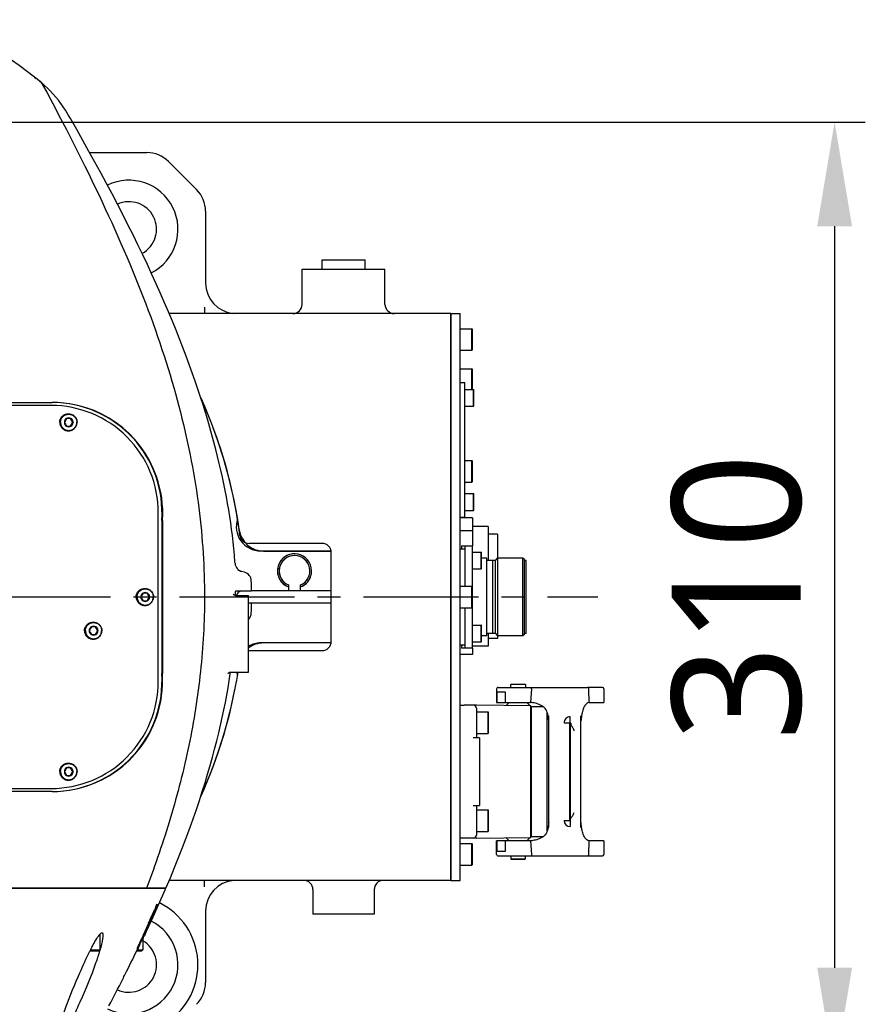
# Model space of a CAD drawing. Header units: millimetres. Extents: x 7426 to 8300, y 124 to 421.
# Tile 46 of 135: x 8015 to 8029, y 170 to 186. Entities that reach past the tile are written whole.
import ezdxf

# ---------------------------------------------------------------- set-up
doc = ezdxf.new("R2010")
doc.units = ezdxf.units.MM
doc.linetypes.add('BANKLINE1', pattern=[5.5, 4, -1.5])
doc.linetypes.add('CENTER', pattern=[0.6, 0.375, -0.075, 0.075, -0.075])
for name, color, linetype in [('00_COMPONENTS', 7, 'BANKLINE1'), ('DIM', 7, 'Continuous'), ('外形图', 7, 'Continuous')]:
    doc.layers.add(name, color=color, linetype=linetype)
doc.styles.add('微软雅黑', font='msyh.ttc')
doc.dimstyles.new('尺寸标注_1_20比例', dxfattribs={"dimtxt": 2.1, "dimasz": 1.7, "dimexe": 0.5, "dimexo": 0.4, "dimgap": 0.5, "dimtad": 1, "dimdec": 1, "dimlfac": 20, "dimdsep": 46, "dimtxsty": '微软雅黑', "dimcen": 0.09, "dimadec": 0, "dimazin": 0, "dimtp": 0.01, "dimtm": 0.01, "dimtfac": 1, "dimtdec": 1, "dimtofl": 0, "dimtmove": 0, "dimatfit": 3, "dimfxl": 1, "dimtolj": 1, "dimarcsym": 0})

# ---------------------------------------------------------------- blocks, each defined once
blk = doc.blocks.new('*D1519')
at = {"layer": 'Defpoints', "color": 0}
for p in [(8008.753, 184.389), (8008.753, 168.889), (8028.51, 168.889)]:
    blk.add_point(p, dxfattribs=at)
at = {"layer": 'DIM', "color": 0, "linetype": 'ByBlock', "lineweight": -2, "ltscale": 20}
for p, q in [((8009.153, 184.389), (8029.01, 184.389)), ((8028.51, 182.689), (8028.51, 170.589)), ((8009.153, 168.889), (8029.01, 168.889))]:
    blk.add_line(p, q, dxfattribs=at)
at = {"layer": 'DIM', "color": 0}
for points in [[(8028.794, 182.689), (8028.227, 182.689), (8028.51, 184.389)], [(8028.227, 170.589), (8028.794, 170.589), (8028.51, 168.889)]]:
    blk.add_solid(points, dxfattribs=at)
at = {"layer": 'DIM', "color": 0, "insert": (8026.92, 176.639), "char_height": 2.1, "attachment_point": 5, "rotation": 90, "style": '微软雅黑'}
blk.add_mtext('\\A1;310', dxfattribs=at)

msp = doc.modelspace()

# ---------------------------------------------------------------- linework, layer by layer
at = {"layer": '00_COMPONENTS', "linetype": 'ByBlock', "ltscale": 20}
for radius, start, end in [(0.2789, 291.01383, 248.98617), (0.25, 293.57818, 246.42182)]:
    msp.add_arc((8019.7034, 177.0641), radius, start, end, dxfattribs=at)
at = {"layer": '外形图', "linetype": 'Continuous'}
for p, q in [((8015.4624, 185.1233), (8015.4912, 185.1006)), ((8015.5559, 185.049), (8015.465, 185.1212)), ((8015.5521, 185.052), (8015.5559, 185.049)), ((8015.5772, 185.0315), (8015.5521, 185.052)), ((8015.7246, 184.895), (8015.5772, 185.0315)), ((8016.3636, 183.8891), (8017.2963, 183.8891)), ((8017.6498, 183.7426), (8018.1069, 183.2855)), ((8018.2534, 182.932), (8018.2534, 181.7641)), ((8020.1534, 182.1391), (8020.8534, 182.1391)), ((8020.1534, 181.9891), (8020.1534, 182.1391)), ((8020.8534, 181.9891), (8020.8534, 182.1391)), ((8019.8284, 181.9891), (8021.1784, 181.9891)), ((8019.8284, 181.4141), (8019.8284, 181.9891)), ((8021.1784, 181.4141), (8021.1784, 181.9891)), ((8022.2534, 181.2641), (8017.6606, 181.2641)), ((8018.2363, 181.3702), (8018.2363, 181.2641)), ((8022.2534, 181.2641), (8022.4034, 181.2641)), ((8022.2534, 181.2641), (8022.2534, 172.0141)), ((8022.2534, 172.0141), (8022.2534, 181.2641)), ((8022.4034, 172.0141), (8022.4034, 181.2641)), ((8022.4034, 181.0141), (8022.5959, 181.0141)), ((8022.6034, 181.0066), (8022.5959, 181.0141)), ((8022.5959, 180.6641), (8022.5959, 181.0141)), ((8022.6034, 180.6716), (8022.6034, 181.0066)), ((8022.4034, 180.6641), (8022.5959, 180.6641)), ((8022.6034, 180.6716), (8022.5959, 180.6641)), ((8022.4034, 180.3641), (8022.5959, 180.3641)), ((8022.6034, 180.3566), (8022.5959, 180.3641)), ((8022.5959, 180.0266), (8022.5959, 180.3641)), ((8022.6034, 180.0266), (8022.6034, 180.3566)), ((8022.4034, 180.1391), (8022.4784, 180.1391)), ((8022.4784, 177.9391), (8022.4784, 180.1391)), ((8022.4784, 180.0266), (8022.6234, 180.0266)), ((8022.6284, 180.0216), (8022.6234, 180.0266)), ((8022.6234, 179.7516), (8022.6234, 180.0266)), ((8022.6284, 179.7566), (8022.6284, 180.0216)), ((8011.0034, 179.8141), (8015.7532, 179.8141)), ((8015.7371, 179.7641), (8010.9987, 179.7641)), ((8016.0114, 179.6266), (8016.0215, 179.6266)), ((8022.4784, 179.7516), (8022.6234, 179.7516)), ((8022.6284, 179.7566), (8022.6234, 179.7516)), ((8016.0577, 179.5512), (8015.9861, 179.5512)), ((8016.0889, 179.4891), (8016.0531, 179.5512)), ((8016.0531, 179.427), (8016.0889, 179.4891)), ((8016.0935, 179.4891), (8016.0889, 179.4891)), ((8015.9861, 179.427), (8016.0577, 179.427)), ((8016.0114, 179.3516), (8016.0215, 179.3516)), ((8022.4784, 178.8641), (8022.5959, 178.8641)), ((8022.6034, 178.8566), (8022.5959, 178.8641)), ((8022.5959, 178.5141), (8022.5959, 178.8641)), ((8022.6034, 178.5216), (8022.6034, 178.8566)), ((8022.4784, 178.5141), (8022.5959, 178.5141)), ((8022.6034, 178.5216), (8022.5959, 178.5141)), ((8022.4784, 178.3266), (8022.6234, 178.3266)), ((8022.6284, 178.3216), (8022.6234, 178.3266)), ((8022.6234, 178.0516), (8022.6234, 178.3266)), ((8022.6284, 178.0566), (8022.6284, 178.3216)), ((8017.4828, 175.2641), (8017.4828, 178.0141)), ((8017.5527, 178.0139), (8017.539, 177.8889)), ((8022.4784, 178.0516), (8022.6234, 178.0516)), ((8022.6284, 178.0566), (8022.6234, 178.0516)), ((8022.4034, 177.9391), (8022.4784, 177.9391)), ((8022.6034, 177.9282), (8022.4034, 177.9282)), ((8022.6034, 177.9282), (8022.6034, 177.4716)), ((8022.6034, 177.718), (8022.4034, 177.718)), ((8022.8609, 177.7891), (8022.6034, 177.7891)), ((8022.8609, 177.7891), (8022.8609, 177.2366)), ((8023.0109, 177.6641), (8022.8609, 177.6641)), ((8023.0109, 177.6641), (8023.0109, 177.2691)), ((8020.1534, 177.5141), (8018.9626, 177.5141)), ((8020.3013, 177.3891), (8019.1534, 177.3891)), ((8019.1981, 177.3891), (8020.3013, 177.3891)), ((8022.4034, 177.4266), (8022.4784, 177.4266)), ((8022.4259, 177.4716), (8022.6034, 177.4716)), ((8022.4259, 177.4716), (8022.4259, 177.4266)), ((8022.4784, 177.4716), (8022.4784, 176.8141)), ((8022.6034, 176.8066), (8022.6034, 177.4716)), ((8022.6034, 177.3716), (8022.7484, 177.3716)), ((8022.7534, 177.3666), (8022.7484, 177.3716)), ((8022.7484, 177.0966), (8022.7484, 177.3716)), ((8018.734, 177.1887), (8018.7324, 177.2115)), ((8020.3034, 175.9141), (8020.3034, 177.3641)), ((8022.7534, 177.1016), (8022.7534, 177.3666)), ((8022.8384, 177.2741), (8022.7534, 177.2741)), ((8022.8384, 176.0041), (8022.8384, 177.2741)), ((8022.9784, 177.2366), (8022.8384, 177.2366)), ((8022.9349, 176.0447), (8022.9349, 177.2335)), ((8022.9784, 177.2366), (8023.0159, 177.2741)), ((8022.9784, 176.0416), (8022.9784, 177.2366)), ((8023.4284, 177.2741), (8023.0159, 177.2741)), ((8023.0159, 177.2741), (8023.0159, 176.0041)), ((8023.4534, 177.2491), (8023.4284, 177.2741)), ((8023.4284, 176.0041), (8023.4284, 177.2741)), ((8023.4534, 176.0291), (8023.4534, 177.2491)), ((8023.4784, 177.2366), (8023.4534, 177.2366)), ((8023.4784, 176.0416), (8023.4784, 177.2366)), ((8018.8879, 177.0427), (8018.8395, 177.0556)), ((8022.6034, 177.0966), (8022.7484, 177.0966)), ((8022.7534, 177.1016), (8022.7484, 177.0966)), ((8017.2584, 176.7766), (8017.2685, 176.7766)), ((8018.7538, 176.7391), (8018.783, 176.7391)), ((8018.783, 176.7391), (8019.0027, 176.7391)), ((8020.3034, 176.7391), (8019.0027, 176.7391)), ((8019.6034, 176.835), (8019.6034, 176.7391)), ((8019.8034, 176.7391), (8019.8034, 176.835)), ((8022.4034, 176.8141), (8022.5959, 176.8141)), ((8022.6034, 176.8066), (8022.5959, 176.8141)), ((8022.5959, 176.4641), (8022.5959, 176.8141)), ((8022.6034, 176.4716), (8022.6034, 176.8066)), ((8017.3046, 176.7012), (8017.233, 176.7012)), ((8017.233, 176.577), (8017.3046, 176.577)), ((8017.3359, 176.6391), (8017.3001, 176.7012)), ((8017.3001, 176.577), (8017.3359, 176.6391)), ((8017.3404, 176.6391), (8017.3359, 176.6391)), ((8018.7027, 176.6853), (8018.7017, 176.6872)), ((8018.7418, 176.6641), (8018.9534, 176.6641)), ((8018.9534, 175.4141), (8018.9534, 176.6641)), ((8017.2584, 176.5016), (8017.2685, 176.5016)), ((8019.0027, 176.5391), (8018.9574, 176.5391)), ((8020.3034, 176.5391), (8019.0027, 176.5391)), ((8022.4034, 176.4641), (8022.5959, 176.4641)), ((8022.4784, 176.4641), (8022.4784, 175.8066)), ((8022.6034, 176.4716), (8022.5959, 176.4641)), ((8022.6034, 175.8066), (8022.6034, 176.4716)), ((8016.4625, 176.1512), (8016.3909, 176.1512)), ((8016.4163, 176.2266), (8016.4264, 176.2266)), ((8016.4938, 176.0891), (8016.458, 176.1512)), ((8016.458, 176.027), (8016.4938, 176.0891)), ((8016.4983, 176.0891), (8016.4938, 176.0891)), ((8022.6034, 176.1816), (8022.7484, 176.1816)), ((8022.7534, 176.1766), (8022.7484, 176.1816)), ((8022.7484, 175.9066), (8022.7484, 176.1816)), ((8022.7534, 175.9116), (8022.7534, 176.1766)), ((8016.3909, 176.027), (8016.4625, 176.027)), ((8016.4163, 175.9516), (8016.4264, 175.9516)), ((8022.8384, 176.0041), (8022.7534, 176.0041)), ((8022.9784, 176.0416), (8022.8384, 176.0416)), ((8022.8609, 176.0416), (8022.8609, 175.8391)), ((8023.0109, 175.9641), (8022.8609, 175.9641)), ((8022.9784, 176.0416), (8023.0159, 176.0041)), ((8023.0109, 176.0091), (8023.0109, 175.9641)), ((8023.4284, 176.0041), (8023.0159, 176.0041)), ((8023.4534, 176.0291), (8023.4284, 176.0041)), ((8023.4784, 176.0416), (8023.4534, 176.0416)), ((8020.3013, 175.8891), (8019.1534, 175.8891)), ((8020.3013, 175.8891), (8019.1981, 175.8891)), ((8022.4784, 175.8516), (8022.4034, 175.8516)), ((8022.4259, 175.8516), (8022.4259, 175.8066)), ((8022.6034, 175.8066), (8022.4259, 175.8066)), ((8022.6034, 175.9066), (8022.7484, 175.9066)), ((8022.8609, 175.8391), (8022.6034, 175.8391)), ((8022.6034, 175.8066), (8022.6034, 175.7)), ((8022.7534, 175.9116), (8022.7484, 175.9066)), ((8018.9626, 175.7641), (8020.1534, 175.7641)), ((8022.6034, 175.7), (8022.4034, 175.7)), ((8017.5527, 175.2643), (8017.5434, 175.3892)), ((8018.6559, 175.384), (8018.6602, 175.4141)), ((8018.6615, 175.4141), (8018.9534, 175.4141)), ((8022.9984, 175.1391), (8022.9984, 174.9169)), ((8023.0238, 175.1641), (8024.4759, 175.1641)), ((8023.2284, 175.2091), (8023.2384, 175.2191)), ((8023.4684, 175.2091), (8023.2284, 175.2091)), ((8023.2284, 175.1641), (8023.2284, 175.2091)), ((8023.2384, 175.2191), (8023.4584, 175.2191)), ((8023.4584, 175.2191), (8023.4684, 175.2091)), ((8023.4684, 175.2091), (8023.4684, 175.1641)), ((8023.5652, 175.1391), (8023.5512, 174.9169)), ((8024.7234, 175.1641), (8024.4788, 175.1641)), ((8024.5027, 175.1391), (8024.4998, 175.139)), ((8024.5092, 174.9169), (8024.5027, 175.1391)), ((8024.7484, 175.1391), (8024.7484, 174.9169)), ((8023.1456, 175.0869), (8023.0044, 175.0869)), ((8023.0044, 175.0869), (8023.0044, 174.9169)), ((8023.1456, 174.9169), (8023.1456, 175.0869)), ((8022.4034, 174.8736), (8022.4684, 174.8736)), ((8022.6683, 174.8741), (8022.4684, 174.8741)), ((8023.5559, 174.8641), (8022.6683, 174.8741)), ((8022.6684, 174.8741), (8022.6686, 174.8741)), ((8022.6684, 174.8241), (8022.6684, 174.3391)), ((8022.9984, 174.9169), (8023.5512, 174.9169)), ((8023.2039, 174.9169), (8023.1555, 174.8686)), ((8023.5456, 174.8642), (8023.4929, 174.9169)), ((8023.5559, 172.7141), (8023.5559, 174.8641)), ((8023.5559, 174.8003), (8023.5684, 174.8003)), ((8023.5684, 174.8528), (8023.7541, 174.8528)), ((8023.5684, 172.7253), (8023.5684, 174.8528)), ((8024.5092, 174.9169), (8024.7484, 174.9169)), ((8022.6684, 174.7641), (8022.8609, 174.7641)), ((8022.8684, 174.7566), (8022.8609, 174.7641)), ((8022.8609, 174.4141), (8022.8609, 174.7641)), ((8022.8684, 174.4216), (8022.8684, 174.7566)), ((8023.823, 172.82), (8023.823, 174.7582)), ((8023.848, 172.8779), (8023.848, 174.7003)), ((8024.373, 172.878), (8024.373, 174.7002)), ((8024.1888, 174.5813), (8024.208, 174.5825)), ((8024.1888, 174.5819), (8024.1888, 172.9963)), ((8024.208, 174.5798), (8024.1888, 174.5813)), ((8024.1888, 174.5786), (8024.208, 174.5798)), ((8024.208, 174.5771), (8024.1888, 174.5786)), ((8024.1888, 174.5759), (8024.208, 174.5771)), ((8024.208, 174.5744), (8024.1888, 174.5759)), ((8024.1888, 174.5732), (8024.208, 174.5744)), ((8024.208, 174.5717), (8024.1888, 174.5732)), ((8024.1888, 174.5705), (8024.208, 174.5717)), ((8024.208, 174.5691), (8024.1888, 174.5705)), ((8024.1888, 174.5678), (8024.208, 174.5691)), ((8024.208, 174.5664), (8024.1888, 174.5678)), ((8024.1888, 174.5651), (8024.208, 174.5664)), ((8024.208, 174.5637), (8024.1888, 174.5651)), ((8024.1888, 174.5624), (8024.208, 174.5637)), ((8024.208, 174.561), (8024.1888, 174.5624)), ((8024.208, 174.5583), (8024.1888, 174.5597)), ((8024.1888, 174.5571), (8024.208, 174.5583)), ((8024.208, 174.5556), (8024.1888, 174.5571)), ((8024.1975, 174.5603), (8024.208, 174.561)), ((8024.1979, 174.5852), (8024.198, 174.5848)), ((8024.198, 174.5842), (8024.198, 174.5848)), ((8024.198, 174.584), (8024.198, 174.5829)), ((8024.208, 174.5825), (8024.198, 174.5833)), ((8024.198, 174.5549), (8024.208, 174.5556)), ((8024.198, 174.5549), (8024.198, 174.5532)), ((8024.198, 174.5525), (8024.198, 173.0257)), ((8024.208, 174.5806), (8024.208, 174.5792)), ((8024.208, 174.5779), (8024.208, 174.5765)), ((8024.208, 174.5752), (8024.208, 174.5738)), ((8024.208, 174.5725), (8024.208, 174.5711)), ((8024.208, 174.5698), (8024.208, 174.5684)), ((8024.208, 174.5671), (8024.208, 174.5657)), ((8024.208, 174.5644), (8024.208, 174.5631)), ((8024.208, 174.5617), (8024.208, 174.5604)), ((8024.208, 174.559), (8024.208, 174.5577)), ((8024.208, 174.5563), (8024.208, 174.5553)), ((8022.7184, 174.3391), (8022.6184, 174.3391)), ((8022.6684, 174.4141), (8022.8609, 174.4141)), ((8022.7184, 174.3391), (8022.7184, 173.2391)), ((8022.8684, 174.4216), (8022.8609, 174.4141)), ((8016.0577, 173.8512), (8015.9861, 173.8512)), ((8016.0114, 173.9266), (8016.0215, 173.9266)), ((8016.0889, 173.7891), (8016.0531, 173.8512)), ((8015.9861, 173.727), (8016.0577, 173.727)), ((8016.0531, 173.727), (8016.0889, 173.7891)), ((8016.0935, 173.7891), (8016.0889, 173.7891)), ((8016.0114, 173.6516), (8016.0215, 173.6516)), ((8010.9987, 173.5141), (8015.7371, 173.5141)), ((8015.7532, 173.4641), (8011.0034, 173.4641)), ((8022.6184, 173.2391), (8022.7184, 173.2391)), ((8022.6684, 173.2391), (8022.6684, 172.7541)), ((8022.6684, 173.1641), (8022.8609, 173.1641)), ((8022.8684, 173.1566), (8022.8609, 173.1641)), ((8022.8609, 172.8141), (8022.8609, 173.1641)), ((8022.8684, 172.8216), (8022.8684, 173.1566)), ((8024.098, 172.9934), (8024.1974, 172.9934)), ((8024.1888, 173.0211), (8024.208, 173.0226)), ((8024.208, 173.0199), (8024.1888, 173.0211)), ((8024.1888, 173.0184), (8024.208, 173.0199)), ((8024.1888, 173.0158), (8024.208, 173.0172)), ((8024.208, 173.0145), (8024.1888, 173.0158)), ((8024.1888, 173.0131), (8024.208, 173.0145)), ((8024.208, 173.0118), (8024.1888, 173.0131)), ((8024.1888, 173.0104), (8024.208, 173.0118)), ((8024.208, 173.0091), (8024.1888, 173.0104)), ((8024.1888, 173.0077), (8024.208, 173.0091)), ((8024.208, 173.0064), (8024.1888, 173.0077)), ((8024.1888, 173.005), (8024.208, 173.0064)), ((8024.208, 173.0038), (8024.1888, 173.005)), ((8024.1888, 173.0023), (8024.208, 173.0038)), ((8024.208, 173.0011), (8024.1888, 173.0023)), ((8024.1888, 172.9996), (8024.208, 173.0011)), ((8024.208, 172.9984), (8024.1888, 172.9996)), ((8024.1888, 172.9969), (8024.208, 172.9984)), ((8024.208, 172.9957), (8024.1888, 172.9969)), ((8024.208, 173.0172), (8024.1975, 173.0179)), ((8024.198, 173.025), (8024.198, 173.0232)), ((8024.208, 173.0226), (8024.198, 173.0232)), ((8024.198, 172.9949), (8024.208, 172.9957)), ((8024.198, 172.9934), (8024.198, 172.9953)), ((8024.198, 172.9929), (8024.198, 172.8931)), ((8024.208, 173.0229), (8024.208, 173.0219)), ((8024.208, 173.0205), (8024.208, 173.0192)), ((8024.208, 173.0178), (8024.208, 173.0165)), ((8024.208, 173.0151), (8024.208, 173.0138)), ((8024.208, 173.0124), (8024.208, 173.0111)), ((8024.208, 173.0098), (8024.208, 173.0084)), ((8024.208, 173.0071), (8024.208, 173.0057)), ((8024.208, 173.0044), (8024.208, 173.003)), ((8024.208, 173.0017), (8024.208, 173.0003)), ((8024.208, 172.999), (8024.208, 172.9976)), ((8024.208, 172.9963), (8024.208, 172.9953)), ((8022.6683, 172.7041), (8023.5559, 172.7141)), ((8022.6684, 172.8141), (8022.8609, 172.8141)), ((8022.8684, 172.8216), (8022.8609, 172.8141)), ((8023.5456, 172.714), (8023.4929, 172.6613)), ((8023.5684, 172.7778), (8023.5559, 172.7778)), ((8023.7541, 172.7253), (8023.5684, 172.7253)), ((8022.4684, 172.7046), (8022.4034, 172.7046)), ((8022.4034, 172.6141), (8022.5959, 172.6141)), ((8022.6683, 172.7041), (8022.4684, 172.7041)), ((8022.6034, 172.6066), (8022.5959, 172.6141)), ((8022.5959, 172.2641), (8022.5959, 172.6141)), ((8022.6034, 172.2716), (8022.6034, 172.6066)), ((8022.6686, 172.7041), (8022.6684, 172.7041)), ((8023.5512, 172.6613), (8022.9984, 172.6613)), ((8022.9984, 172.4391), (8022.9984, 172.6613)), ((8023.0044, 172.6613), (8023.0044, 172.4913)), ((8023.1456, 172.4913), (8023.1456, 172.6613)), ((8023.2039, 172.6613), (8023.1555, 172.7096)), ((8023.5512, 172.6613), (8023.5652, 172.4391)), ((8024.5027, 172.4391), (8024.5092, 172.6613)), ((8024.7484, 172.6613), (8024.5092, 172.6613)), ((8024.7484, 172.6613), (8024.7484, 172.4391)), ((8023.0044, 172.4913), (8023.1456, 172.4913)), ((8023.0272, 172.4141), (8024.4759, 172.4141)), ((8023.2284, 172.4141), (8023.2284, 172.3691)), ((8023.4684, 172.3691), (8023.4684, 172.4141)), ((8024.4788, 172.4141), (8024.7234, 172.4141)), ((8024.5027, 172.4391), (8024.4998, 172.4392)), ((8022.4034, 172.2641), (8022.5959, 172.2641)), ((8022.6034, 172.2716), (8022.5959, 172.2641)), ((8023.2284, 172.3691), (8023.4684, 172.3691)), ((8023.2284, 172.3691), (8023.2384, 172.3591)), ((8023.2384, 172.3591), (8023.4584, 172.3591)), ((8023.4584, 172.3591), (8023.4684, 172.3691)), ((8022.2534, 172.0141), (8017.6605, 172.0141)), ((8018.2363, 171.908), (8018.2363, 172.0141)), ((8022.2534, 172.0141), (8022.4034, 172.0141)), ((8016.7537, 171.8891), (8009.1353, 171.8891)), ((8009.1353, 171.8891), (8017.6077, 171.8891)), ((8017.6075, 171.8891), (8016.7537, 171.8891)), ((8020.0034, 171.8641), (8020.0034, 171.4641)), ((8021.0034, 171.8641), (8021.0034, 171.4641)), ((8018.2534, 171.5141), (8018.2534, 170.3462)), ((8021.0034, 171.4641), (8020.0034, 171.4641)), ((8017.279, 171.1622), (8017.377, 171.3715)), ((8016.5284, 171.1337), (8016.5284, 170.8791)), ((8017.2284, 171.0645), (8017.2284, 170.8791)), ((8016.3695, 170.8641), (8016.5134, 170.8641)), ((8016.3771, 170.8791), (8016.5284, 170.8791)), ((8016.5284, 170.8791), (8016.5134, 170.8641)), ((8017.1305, 170.8641), (8017.2134, 170.8641)), ((8017.1378, 170.8791), (8017.2284, 170.8791)), ((8017.2284, 170.8791), (8017.2134, 170.8641))]:
    msp.add_line(p, q, dxfattribs=at)
at = {"layer": '外形图', "linetype": 'CENTER', "ltscale": 5}
msp.add_line((7969.8307, 176.6391), (8024.6478, 176.6391), dxfattribs=at)
at = {"layer": '外形图', "linetype": 'Continuous'}
for points in [[(8015.465, 185.1212), (8015.2144, 185.3106), (8014.9649, 185.4855), (8014.7182, 185.6464), (8014.4744, 185.7944), (8014.232, 185.9316), (8013.991, 186.0589)], [(8016.0139, 184.508), (8015.9684, 184.5835), (8015.8544, 184.7457), (8015.7246, 184.895)], [(8018.7324, 177.2115), (8018.7239, 177.3194), (8018.7139, 177.4275), (8018.7027, 177.5348), (8018.6904, 177.6403), (8018.677, 177.7451), (8018.6624, 177.8498), (8018.6467, 177.9546), (8018.6298, 178.0594), (8018.6117, 178.165), (8018.5924, 178.2713), (8018.5719, 178.3783), (8018.55, 178.4866), (8018.5268, 178.596), (8018.5023, 178.7066), (8018.4763, 178.8187), (8018.4489, 178.9323), (8018.42, 179.0474), (8018.3895, 179.1642), (8018.3574, 179.2826), (8018.3237, 179.4027), (8018.2882, 179.5246), (8018.251, 179.6484), (8018.2121, 179.7739), (8018.1713, 179.9014), (8018.1285, 180.0309), (8018.0839, 180.1623), (8018.0372, 180.2958), (8017.9884, 180.4314), (8017.9376, 180.569), (8017.8845, 180.7089), (8017.8292, 180.851), (8017.7717, 180.9953), (8017.7118, 181.1416), (8017.6497, 181.2901), (8017.5853, 181.4406), (8017.5186, 181.5931), (8017.4496, 181.7475), (8017.3784, 181.9038), (8017.3048, 182.062), (8017.229, 182.2219), (8017.1509, 182.3836), (8017.0706, 182.547), (8016.9881, 182.712), (8016.9034, 182.8787), (8016.8167, 183.0469), (8016.7278, 183.2166), (8016.6368, 183.3879), (8016.5439, 183.5605), (8016.4489, 183.7346), (8016.3521, 183.9101), (8016.2533, 184.0869), (8016.1527, 184.2651), (8016.0503, 184.4446), (8016.0138, 184.5082)], [(8018.7418, 176.6641), (8018.7356, 176.6645), (8018.7266, 176.6666), (8018.7188, 176.67), (8018.7127, 176.6741), (8018.7079, 176.6785), (8018.7046, 176.6824), (8018.7027, 176.6853)], [(8017.6075, 171.8891), (8017.6787, 172.0569), (8017.7479, 172.2244), (8017.8142, 172.3892), (8017.8776, 172.5512), (8017.938, 172.7104), (8017.9957, 172.8667), (8018.0506, 173.0204), (8018.1029, 173.1714), (8018.1526, 173.3197), (8018.1998, 173.4656), (8018.2446, 173.6089), (8018.2871, 173.7497), (8018.3273, 173.8882), (8018.3653, 174.0244), (8018.4012, 174.1583), (8018.435, 174.2901), (8018.4669, 174.42), (8018.4968, 174.5476), (8018.5249, 174.6732), (8018.5511, 174.7968), (8018.5755, 174.9183), (8018.5981, 175.0378), (8018.619, 175.155), (8018.6383, 175.2703), (8018.6559, 175.384)], [(8018.6234, 175.3952), (8018.6231, 175.3943), (8018.6226, 175.3931), (8018.6224, 175.3927), (8018.6225, 175.3929), (8018.6231, 175.3939), (8018.6244, 175.3959), (8018.6268, 175.3989), (8018.6305, 175.4025), (8018.6355, 175.4064), (8018.6423, 175.4101), (8018.6507, 175.4129), (8018.6599, 175.4141), (8018.6615, 175.4141)], [(8017.377, 171.3715), (8017.5312, 171.7136), (8017.596, 171.8624)]]:
    msp.add_lwpolyline(points, dxfattribs=at)
for centre, radius, start, end in [((8010.4421, 178.7168), 8.1392, 51.15595, 51.65875), ((8017.2963, 183.3891), 0.5, 45, 90), ((8017.0034, 182.6391), 0.8, 297.09161, 116.00913), ((8017.7534, 182.932), 0.5, 0, 45), ((8017.0034, 182.6391), 0.45, 298.54925, 114.60805), ((8018.7534, 181.7641), 0.5, 180, 265.0013), ((8019.6784, 181.4141), 0.15, 270, 0), ((8021.3284, 181.4141), 0.15, 180, 270), ((8018.7534, 181.7641), 0.5, 250.99355, 265.00132), ((8015.7527, 178.0143), 1.7998, 19.1584, 89.98384), ((8015.7452, 178.0158), 1.7983, 355.96036, 89.74389), ((8011.0034, 176.6391), 7.875, 7.98841, 24.41536), ((8011.0034, 176.6391), 7.875, 7.3382, 24.3103), ((8016.0221, 179.4891), 0.0718, 120.09544, 180.0255), ((8017.6513, 178.5508), 1.9427, 149.00299, 151.11796), ((8016.0221, 179.4891), 0.0718, 179.97449, 239.90903), ((8017.6513, 180.4274), 1.9427, 208.88204, 210.99701), ((8016.0219, 179.4894), 0.0714, 59.93006, 120.06994), ((8016.0217, 179.4891), 0.0718, 359.9745, 59.90456), ((8017.7587, 180.4896), 1.9427, 208.88204, 210.99701), ((8016.0217, 179.4891), 0.0718, 300.09544, 0.0255), ((8017.7587, 178.4886), 1.9427, 149.00299, 151.11796), ((8016.0219, 179.4888), 0.0714, 239.93454, 300.06994), ((8019.1534, 177.7891), 0.4, 161.46545, 270), ((8019.1981, 177.7891), 0.4, 187.98841, 270), ((8018.9626, 177.6641), 0.15, 187.3382, 270), ((8020.1534, 177.3641), 0.15, 0, 90), ((8019.7034, 177.0641), 0.2789, 21.01383, 248.98617), ((8019.7034, 177.0641), 0.25, 23.57818, 246.42182), ((8018.8837, 177.1991), 0.15, 183.99111, 254.99133), ((8018.8491, 176.8978), 0.15, 1.88845, 75), ((8011.0034, 176.6391), 8, 0.71622, 1.88845), ((8019.7034, 177.0641), 0.2789, 291.01383, 338.98617), ((8019.7034, 177.0641), 0.25, 293.57818, 336.42182), ((8018.8534, 176.6391), 0.1, 105.16921, 164.95661), ((8018.8983, 175.7008), 1.9427, 149.00299, 151.11796), ((8017.269, 176.6391), 0.0718, 120.09544, 180.0255), ((8017.269, 176.6391), 0.0718, 179.97449, 239.90903), ((8018.8983, 177.5774), 1.9427, 208.88204, 210.99701), ((8017.2688, 176.6394), 0.0714, 59.93006, 120.06994), ((8017.2688, 176.6388), 0.0714, 239.93454, 300.06994), ((8017.2686, 176.6391), 0.0718, 359.9745, 59.90456), ((8019.0057, 177.6396), 1.9427, 208.88204, 210.99701), ((8019.0057, 175.6386), 1.9427, 149.00299, 151.11796), ((8017.2686, 176.6391), 0.0718, 300.09544, 0.0255), ((8021.4728, 176.6574), 2.7356, 178.97956, 179.49323), ((8020.0174, 176.6829), 1.28, 178.50427, 178.96399), ((8011.0034, 176.6391), 8, 358.11155, 359.28378), ((8018.8491, 176.3804), 0.15, 317.41365, 358.11155), ((8016.4269, 176.0891), 0.0718, 120.09544, 180.0255), ((8018.0562, 175.1508), 1.9427, 149.00299, 151.11796), ((8016.4269, 176.0891), 0.0718, 179.97449, 239.90903), ((8018.0562, 177.0274), 1.9427, 208.88204, 210.99701), ((8016.4267, 176.0894), 0.0714, 59.93006, 120.06994), ((8016.4265, 176.0891), 0.0718, 359.9745, 59.90456), ((8018.1636, 177.0896), 1.9427, 208.88204, 210.99701), ((8016.4265, 176.0891), 0.0718, 300.09544, 0.0255), ((8018.1636, 175.0886), 1.9427, 149.00299, 151.11796), ((8016.4267, 176.0888), 0.0714, 239.93454, 300.06994), ((8019.1534, 175.4891), 0.4, 90, 120.02806), ((8019.1981, 175.4891), 0.4, 90, 127.72104), ((8020.1534, 175.9141), 0.15, 270, 0), ((8015.7452, 175.2624), 1.7983, 270.25591, 4.03477), ((8011.0034, 176.6391), 7.875, 335.57594, 351.0486), ((8011.0034, 176.6391), 7.875, 335.6824, 351.05096), ((8019.1534, 175.4891), 0.4, 190.81142, 198.53455), ((8023.0234, 175.1391), 0.025, 89.98437, 180), ((8024.4766, 175.1391), 0.0262, 0.03103, 14.36622), ((8024.7234, 175.1391), 0.025, 0, 90), ((8022.6184, 174.8241), 0.05, 359.99881, 90), ((8015.7527, 175.2639), 1.7998, 270.01602, 340.84122), ((8016.0221, 173.7891), 0.0718, 120.09544, 180.0255), ((8017.6513, 172.8508), 1.9427, 149.00299, 151.11796), ((8016.0219, 173.7894), 0.0714, 59.93006, 120.06994), ((8016.0217, 173.7891), 0.0718, 359.9745, 59.90456), ((8017.7587, 174.7896), 1.9427, 208.88204, 210.99701), ((8016.0221, 173.7891), 0.0718, 179.97449, 239.90903), ((8017.6513, 174.7274), 1.9427, 208.88204, 210.99701), ((8016.0219, 173.7888), 0.0714, 239.93454, 300.06994), ((8016.0217, 173.7891), 0.0718, 300.09544, 0.0255), ((8017.7587, 172.7886), 1.9427, 149.00299, 151.11796), ((8024.1981, 172.9933), 0.1001, 179.93073, 269.9293), ((8022.6184, 172.7541), 0.05, 270, 0.00119), ((8023.0234, 172.4391), 0.025, 180, 270.01563), ((8024.4788, 172.4369), 0.0228, 270.0266, 277.89798), ((8024.7234, 172.4391), 0.025, 270, 0), ((8018.7534, 171.5141), 0.5, 94.99891, 180), ((8018.7534, 171.5141), 0.5, 104.99831, 109.02918), ((8018.7534, 171.5141), 0.5, 94.99889, 99.99998), ((8019.8534, 171.8641), 0.15, 0, 90), ((8021.1534, 171.8641), 0.15, 90, 180), ((8012.633, 174.0022), 5.4047, 336.40737, 336.67612), ((8012.5986, 174.017), 5.4421, 336.67617, 336.98245), ((8017.0034, 170.6391), 1.125, 243.29269, 63.76424), ((8020.7643, 170.0152), 3.672, 155.06518, 155.40401), ((8017.0034, 170.6391), 0.8, 243.99512, 62.91206), ((8104.2131, 132.7956), 95.0454, 156.089903, 156.250697), ((8017.0034, 170.6391), 0.45, 245.24086, 59.97789), ((8011.4946, 173.8402), 6.3743, 334.09674, 334.51687), ((8020.726, 168.6787), 4.874, 153.33121, 153.45189), ((8013.6765, 171.6918), 2.9671, 343.85475, 344.09472), ((7975.4405, 191.1917), 46.3818, 333.4817, 334.00662), ((7987.6012, 185.1454), 32.8009, 333.29519, 333.44783), ((8017.7534, 170.3462), 0.5, 315, 0)]:
    msp.add_arc(centre, radius, start, end, dxfattribs=at)
for points in [[(8015.547, 185.0561), (8015.5537, 185.0506), (8015.5663, 185.039), (8015.5828, 185.0192), (8015.5918, 185.0049), (8015.5959, 184.9974)], [(8015.5959, 184.9974), (8015.9521, 184.3377), (8016.6015, 183.0667), (8017.357, 181.2969), (8017.8818, 179.6366), (8018.1773, 178.0763), (8018.2356, 177.1067), (8018.2356, 176.6391)], [(8017.5509, 177.895), (8017.5675, 178.1333), (8017.5313, 178.3793), (8017.4528, 178.605)], [(8017.5431, 176.6391), (8017.5431, 177.0557), (8017.5432, 177.4723), (8017.5434, 177.8889)], [(8017.5533, 177.8892), (8017.5533, 177.4725), (8017.5526, 177.0558), (8017.5526, 176.6391)], [(8018.2356, 176.6391), (8018.2356, 176.4359), (8018.2246, 176.0299), (8018.1756, 175.421), (8018.0952, 174.8158), (8017.9852, 174.216), (8017.8478, 173.6238), (8017.6853, 173.0387), (8017.5, 172.4606), (8017.3626, 172.079), (8017.2908, 171.8891)], [(8017.5434, 175.3891), (8017.5432, 175.8058), (8017.5431, 176.2224), (8017.5431, 176.6391)], [(8017.5526, 176.6391), (8017.5526, 176.2224), (8017.5533, 175.8057), (8017.5533, 175.3889)], [(8017.4528, 174.6732), (8017.5318, 174.9003), (8017.5651, 175.1483), (8017.5483, 175.3881)], [(8024.5019, 175.1456), (8024.4995, 175.1551), (8024.4887, 175.1641), (8024.4788, 175.1641)], [(8024.3809, 174.6748), (8024.378, 174.6555), (8024.3754, 174.6362), (8024.373, 174.6169)], [(8024.3907, 174.7311), (8024.3869, 174.7124), (8024.3837, 174.6936), (8024.3809, 174.6748)], [(8024.3809, 172.9034), (8024.378, 172.9227), (8024.3754, 172.942), (8024.373, 172.9613)], [(8024.3907, 172.847), (8024.3869, 172.8657), (8024.3837, 172.8846), (8024.3809, 172.9034)], [(8024.4819, 172.4143), (8024.4926, 172.4158), (8024.5027, 172.4283), (8024.5027, 172.4391)], [(8017.4345, 171.5633), (8017.444, 171.5836), (8017.4659, 171.6452), (8017.4659, 171.6228)], [(8017.4354, 171.5388), (8017.3731, 171.3837), (8017.3041, 171.2314), (8017.2328, 171.0803)], [(8017.3243, 171.3178), (8017.3577, 171.3932), (8017.3911, 171.4686), (8017.4254, 171.5436)], [(8017.1305, 170.8641), (8017.1492, 170.9024), (8017.1679, 170.9406), (8017.1865, 170.9789)], [(8016.2034, 170.5076), (8016.2551, 170.6252), (8016.3085, 170.7421), (8016.366, 170.8571)], [(8016.6773, 169.9663), (8016.7545, 170.1115), (8016.8295, 170.258), (8016.9034, 170.4049)]]:
    msp.add_open_spline(points, degree=3, dxfattribs=at)
for points, knots in [([(8017.4828, 178.0141), (8017.4828, 178.2417), (8017.392, 178.7017), (8017.0037, 179.2833), (8016.4234, 179.6729), (8015.9642, 179.7641), (8015.7371, 179.7641)], [0, 0, 0, 0, 0.2502805, 0.5003983, 0.7502828, 1, 1, 1, 1]), ([(8015.8743, 179.4891), (8015.8743, 179.507), (8015.8814, 179.5431), (8015.9119, 179.5888), (8015.9575, 179.6194), (8015.9936, 179.6266), (8016.0114, 179.6266)], [0, 0, 0, 0, 0.2502805, 0.5003982, 0.7502817, 1, 1, 1, 1]), ([(8015.8844, 179.4891), (8015.8844, 179.507), (8015.8915, 179.5431), (8015.922, 179.5888), (8015.9676, 179.6194), (8016.0037, 179.6266), (8016.0215, 179.6266)], [0, 0, 0, 0, 0.2502802, 0.5003982, 0.7502817, 1, 1, 1, 1]), ([(8015.8897, 179.4891), (8015.8897, 179.5063), (8015.8966, 179.5411), (8015.926, 179.5852), (8015.97, 179.6147), (8016.0219, 179.625), (8016.0738, 179.6147), (8016.1178, 179.5852), (8016.1472, 179.5411), (8016.1541, 179.5063), (8016.1541, 179.4891)], [0, 0, 0, 0, 0.1251401, 0.2501991, 0.3751408, 0.5, 0.6248592, 0.7498009, 0.8748599, 1, 1, 1, 1]), ([(8016.0215, 179.6266), (8016.0394, 179.6266), (8016.0755, 179.6194), (8016.1211, 179.5888), (8016.1516, 179.5431), (8016.1587, 179.507), (8016.1587, 179.4891)], [0, 0, 0, 0, 0.2497183, 0.4996018, 0.7497198, 1, 1, 1, 1]), ([(8015.8743, 179.4891), (8015.8743, 179.4712), (8015.8814, 179.4351), (8015.9119, 179.3894), (8015.9575, 179.3588), (8015.9936, 179.3516), (8016.0114, 179.3516)], [0, 0, 0, 0, 0.2502805, 0.5003982, 0.7502817, 1, 1, 1, 1]), ([(8015.8844, 179.4891), (8015.8844, 179.4712), (8015.8915, 179.4351), (8015.922, 179.3894), (8015.9676, 179.3588), (8016.0037, 179.3516), (8016.0215, 179.3516)], [0, 0, 0, 0, 0.2502802, 0.5003982, 0.7502817, 1, 1, 1, 1]), ([(8015.8897, 179.4891), (8015.8897, 179.4719), (8015.8966, 179.437), (8015.926, 179.393), (8015.97, 179.3635), (8016.0219, 179.3531), (8016.0738, 179.3635), (8016.1178, 179.393), (8016.1472, 179.437), (8016.1541, 179.4719), (8016.1541, 179.4891)], [0, 0, 0, 0, 0.1251401, 0.2501991, 0.3751408, 0.5, 0.6248592, 0.7498009, 0.8748599, 1, 1, 1, 1]), ([(8016.0215, 179.3516), (8016.0394, 179.3516), (8016.0755, 179.3588), (8016.1211, 179.3894), (8016.1516, 179.4351), (8016.1587, 179.4712), (8016.1587, 179.4891)], [0, 0, 0, 0, 0.2497183, 0.4996018, 0.7497198, 1, 1, 1, 1]), ([(8018.8005, 177.0699), (8018.7967, 177.0717), (8018.7892, 177.0757), (8018.7819, 177.0801), (8018.7785, 177.0825)], [0, 0, 0, 0, 0.5034524, 1, 1, 1, 1]), ([(8018.8395, 177.0556), (8018.833, 177.0574), (8018.8198, 177.0615), (8018.807, 177.0668), (8018.8005, 177.0699)], [0, 0, 0, 0, 0.484625, 1, 1, 1, 1]), ([(8017.1212, 176.6391), (8017.1212, 176.657), (8017.1283, 176.6931), (8017.1588, 176.7388), (8017.2044, 176.7694), (8017.2405, 176.7766), (8017.2584, 176.7766)], [0, 0, 0, 0, 0.2502805, 0.5003982, 0.7502817, 1, 1, 1, 1]), ([(8017.1313, 176.6391), (8017.1313, 176.657), (8017.1385, 176.6931), (8017.169, 176.7388), (8017.2146, 176.7694), (8017.2506, 176.7766), (8017.2685, 176.7766)], [0, 0, 0, 0, 0.2502802, 0.5003982, 0.7502817, 1, 1, 1, 1]), ([(8017.1367, 176.6391), (8017.1367, 176.6563), (8017.1435, 176.6912), (8017.1729, 176.7352), (8017.2169, 176.7647), (8017.2688, 176.775), (8017.3207, 176.7647), (8017.3647, 176.7352), (8017.3941, 176.6912), (8017.401, 176.6563), (8017.401, 176.6391)], [0, 0, 0, 0, 0.1251401, 0.2501991, 0.3751408, 0.5, 0.6248592, 0.7498009, 0.8748599, 1, 1, 1, 1]), ([(8017.2685, 176.7766), (8017.2863, 176.7766), (8017.3224, 176.7694), (8017.368, 176.7388), (8017.3985, 176.6931), (8017.4056, 176.657), (8017.4056, 176.6391)], [0, 0, 0, 0, 0.2497183, 0.4996018, 0.7497198, 1, 1, 1, 1]), ([(8018.7379, 176.7163), (8018.738, 176.7214), (8018.7386, 176.7303), (8018.7454, 176.7373), (8018.7489, 176.7384)], [0, 0, 0, 0, 0.579821, 1, 1, 1, 1]), ([(8018.7489, 176.7384), (8018.7497, 176.7386), (8018.7513, 176.739), (8018.7529, 176.7391), (8018.7538, 176.7391)], [0, 0, 0, 0, 0.4818474, 1, 1, 1, 1]), ([(8017.1212, 176.6391), (8017.1212, 176.6212), (8017.1283, 176.5851), (8017.1588, 176.5394), (8017.2044, 176.5088), (8017.2405, 176.5016), (8017.2584, 176.5016)], [0, 0, 0, 0, 0.2502805, 0.5003982, 0.7502817, 1, 1, 1, 1]), ([(8017.1313, 176.6391), (8017.1313, 176.6212), (8017.1385, 176.5851), (8017.169, 176.5394), (8017.2146, 176.5088), (8017.2506, 176.5016), (8017.2685, 176.5016)], [0, 0, 0, 0, 0.2502802, 0.5003982, 0.7502817, 1, 1, 1, 1]), ([(8017.1367, 176.6391), (8017.1367, 176.6219), (8017.1435, 176.587), (8017.1729, 176.543), (8017.2169, 176.5135), (8017.2688, 176.5031), (8017.3207, 176.5135), (8017.3647, 176.543), (8017.3941, 176.587), (8017.401, 176.6219), (8017.401, 176.6391)], [0, 0, 0, 0, 0.1251401, 0.2501991, 0.3751408, 0.5, 0.6248592, 0.7498009, 0.8748599, 1, 1, 1, 1]), ([(8017.2685, 176.5016), (8017.2863, 176.5016), (8017.3224, 176.5088), (8017.368, 176.5394), (8017.3985, 176.5851), (8017.4056, 176.6212), (8017.4056, 176.6391)], [0, 0, 0, 0, 0.2497183, 0.4996018, 0.7497198, 1, 1, 1, 1]), ([(8016.2791, 176.0891), (8016.2791, 176.107), (8016.2862, 176.1431), (8016.3167, 176.1888), (8016.3623, 176.2194), (8016.3984, 176.2266), (8016.4163, 176.2266)], [0, 0, 0, 0, 0.2502805, 0.5003982, 0.7502817, 1, 1, 1, 1]), ([(8016.2791, 176.0891), (8016.2791, 176.0712), (8016.2862, 176.0351), (8016.3167, 175.9894), (8016.3623, 175.9588), (8016.3984, 175.9516), (8016.4163, 175.9516)], [0, 0, 0, 0, 0.2502805, 0.5003982, 0.7502817, 1, 1, 1, 1]), ([(8016.2892, 176.0891), (8016.2892, 176.107), (8016.2963, 176.1431), (8016.3269, 176.1888), (8016.3724, 176.2194), (8016.4085, 176.2266), (8016.4264, 176.2266)], [0, 0, 0, 0, 0.2502802, 0.5003982, 0.7502817, 1, 1, 1, 1]), ([(8016.2892, 176.0891), (8016.2892, 176.0712), (8016.2963, 176.0351), (8016.3269, 175.9894), (8016.3724, 175.9588), (8016.4085, 175.9516), (8016.4264, 175.9516)], [0, 0, 0, 0, 0.2502802, 0.5003982, 0.7502817, 1, 1, 1, 1]), ([(8016.2945, 176.0891), (8016.2945, 176.1063), (8016.3014, 176.1412), (8016.3308, 176.1852), (8016.3748, 176.2147), (8016.4267, 176.225), (8016.4786, 176.2147), (8016.5226, 176.1852), (8016.552, 176.1412), (8016.5589, 176.1063), (8016.5589, 176.0891)], [0, 0, 0, 0, 0.1251401, 0.2501991, 0.3751408, 0.5, 0.6248592, 0.7498009, 0.8748599, 1, 1, 1, 1]), ([(8016.2945, 176.0891), (8016.2945, 176.0719), (8016.3014, 176.037), (8016.3308, 175.993), (8016.3748, 175.9635), (8016.4267, 175.9531), (8016.4786, 175.9635), (8016.5226, 175.993), (8016.552, 176.037), (8016.5589, 176.0719), (8016.5589, 176.0891)], [0, 0, 0, 0, 0.1251401, 0.2501991, 0.3751408, 0.5, 0.6248592, 0.7498009, 0.8748599, 1, 1, 1, 1]), ([(8016.4264, 176.2266), (8016.4442, 176.2266), (8016.4803, 176.2194), (8016.5259, 176.1888), (8016.5564, 176.1431), (8016.5635, 176.107), (8016.5635, 176.0891)], [0, 0, 0, 0, 0.2497183, 0.4996018, 0.7497198, 1, 1, 1, 1]), ([(8016.4264, 175.9516), (8016.4442, 175.9516), (8016.4803, 175.9588), (8016.5259, 175.9894), (8016.5564, 176.0351), (8016.5635, 176.0712), (8016.5635, 176.0891)], [0, 0, 0, 0, 0.2497183, 0.4996018, 0.7497198, 1, 1, 1, 1]), ([(8015.7371, 173.5141), (8015.9642, 173.5141), (8016.4234, 173.6052), (8017.0037, 173.9949), (8017.392, 174.5765), (8017.4828, 175.0365), (8017.4828, 175.2641)], [0, 0, 0, 0, 0.2497172, 0.4996017, 0.7497195, 1, 1, 1, 1]), ([(8023.5652, 175.1391), (8023.5652, 175.1453), (8023.5689, 175.1578), (8023.5808, 175.1641), (8023.5864, 175.1641)], [0, 0, 0, 0, 0.5289731, 1, 1, 1, 1]), ([(8024.4998, 175.1394), (8024.5, 175.1394), (8024.5006, 175.1393), (8024.5011, 175.1392), (8024.5013, 175.1391)], [0, 0, 0, 0, 0.4874501, 1, 1, 1, 1]), ([(8024.5013, 175.1391), (8024.5016, 175.1389), (8024.502, 175.1387), (8024.5025, 175.1384), (8024.5027, 175.1383)], [0, 0, 0, 0, 0.4969221, 1, 1, 1, 1]), ([(8023.8313, 174.729), (8023.8237, 174.7612), (8023.7993, 174.8241), (8023.7178, 174.8785), (8023.6347, 174.9063), (8023.5779, 174.9169), (8023.5512, 174.9169)], [0, 0, 0, 0, 0.2735327, 0.5283782, 0.7791017, 1, 1, 1, 1]), ([(8024.5092, 174.9169), (8024.4806, 174.9169), (8024.4363, 174.8751), (8024.4085, 174.8051), (8024.396, 174.7574), (8024.3907, 174.7311)], [0, 0, 0, 0, 0.3699236, 0.6519608, 1, 1, 1, 1]), ([(8023.848, 174.6169), (8023.8446, 174.6454), (8023.8407, 174.683), (8023.8334, 174.7201), (8023.8313, 174.729)], [0, 0, 0, 0, 0.757801, 1, 1, 1, 1]), ([(8024.1978, 174.6851), (8024.1723, 174.6852), (8024.1192, 174.6635), (8024.098, 174.6104), (8024.098, 174.5848)], [0, 0, 0, 0, 0.4993196, 1, 1, 1, 1]), ([(8024.1974, 174.5928), (8024.1996, 174.6049), (8024.1967, 174.636), (8024.1979, 174.6666), (8024.1978, 174.6851)], [0, 0, 0, 0, 0.399373, 1, 1, 1, 1]), ([(8024.098, 174.5848), (8024.118, 174.5848), (8024.1499, 174.586), (8024.1822, 174.5835), (8024.194, 174.5852)], [0, 0, 0, 0, 0.6255051, 1, 1, 1, 1]), ([(8024.194, 174.5852), (8024.1945, 174.5853), (8024.1953, 174.5854), (8024.1961, 174.5855), (8024.1964, 174.5855)], [0, 0, 0, 0, 0.5578732, 1, 1, 1, 1]), ([(8024.1964, 174.5855), (8024.1967, 174.5854), (8024.1972, 174.5854), (8024.1976, 174.585), (8024.1977, 174.5848)], [0, 0, 0, 0, 0.5387878, 1, 1, 1, 1]), ([(8024.1974, 174.5918), (8024.1973, 174.592), (8024.1973, 174.5923), (8024.1974, 174.5927), (8024.1974, 174.5928)], [0, 0, 0, 0, 0.4894336, 1, 1, 1, 1]), ([(8024.1977, 174.5909), (8024.1976, 174.591), (8024.1975, 174.5913), (8024.1974, 174.5917), (8024.1974, 174.5918)], [0, 0, 0, 0, 0.5044096, 1, 1, 1, 1]), ([(8024.1982, 174.59), (8024.1981, 174.5901), (8024.1979, 174.5904), (8024.1978, 174.5907), (8024.1977, 174.5909)], [0, 0, 0, 0, 0.493801, 1, 1, 1, 1]), ([(8024.1981, 174.5854), (8024.1983, 174.586), (8024.1977, 174.5875), (8024.1987, 174.5892), (8024.1982, 174.59)], [0, 0, 0, 0, 0.3609166, 1, 1, 1, 1]), ([(8024.2312, 174.5193), (8024.2292, 174.5236), (8024.2217, 174.5374), (8024.2088, 174.5499), (8024.198, 174.5525)], [0, 0, 0, 0, 0.2987799, 1, 1, 1, 1]), ([(8024.2312, 174.5193), (8024.2336, 174.5141), (8024.2457, 174.4927), (8024.2581, 174.4714), (8024.2656, 174.4541)], [0, 0, 0, 0, 0.2335279, 1, 1, 1, 1]), ([(8015.8743, 173.7891), (8015.8743, 173.807), (8015.8814, 173.8431), (8015.9119, 173.8888), (8015.9575, 173.9194), (8015.9936, 173.9266), (8016.0114, 173.9266)], [0, 0, 0, 0, 0.2502805, 0.5003982, 0.7502817, 1, 1, 1, 1]), ([(8015.8844, 173.7891), (8015.8844, 173.807), (8015.8915, 173.8431), (8015.922, 173.8888), (8015.9676, 173.9194), (8016.0037, 173.9266), (8016.0215, 173.9266)], [0, 0, 0, 0, 0.2502802, 0.5003982, 0.7502817, 1, 1, 1, 1]), ([(8015.8897, 173.7891), (8015.8897, 173.8063), (8015.8966, 173.8412), (8015.926, 173.8852), (8015.97, 173.9147), (8016.0219, 173.925), (8016.0738, 173.9147), (8016.1178, 173.8852), (8016.1472, 173.8412), (8016.1541, 173.8063), (8016.1541, 173.7891)], [0, 0, 0, 0, 0.1251401, 0.2501991, 0.3751408, 0.5, 0.6248592, 0.7498009, 0.8748599, 1, 1, 1, 1]), ([(8016.0215, 173.9266), (8016.0394, 173.9266), (8016.0755, 173.9194), (8016.1211, 173.8888), (8016.1516, 173.8431), (8016.1587, 173.807), (8016.1587, 173.7891)], [0, 0, 0, 0, 0.2497183, 0.4996018, 0.7497198, 1, 1, 1, 1]), ([(8015.8743, 173.7891), (8015.8743, 173.7712), (8015.8814, 173.7351), (8015.9119, 173.6894), (8015.9575, 173.6588), (8015.9936, 173.6516), (8016.0114, 173.6516)], [0, 0, 0, 0, 0.2502805, 0.5003982, 0.7502817, 1, 1, 1, 1]), ([(8015.8844, 173.7891), (8015.8844, 173.7712), (8015.8915, 173.7351), (8015.922, 173.6894), (8015.9676, 173.6588), (8016.0037, 173.6516), (8016.0215, 173.6516)], [0, 0, 0, 0, 0.2502802, 0.5003982, 0.7502817, 1, 1, 1, 1]), ([(8015.8897, 173.7891), (8015.8897, 173.7719), (8015.8966, 173.737), (8015.926, 173.693), (8015.97, 173.6635), (8016.0219, 173.6531), (8016.0738, 173.6635), (8016.1178, 173.693), (8016.1472, 173.737), (8016.1541, 173.7719), (8016.1541, 173.7891)], [0, 0, 0, 0, 0.1251401, 0.2501991, 0.3751408, 0.5, 0.6248592, 0.7498009, 0.8748599, 1, 1, 1, 1]), ([(8016.0215, 173.6516), (8016.0394, 173.6516), (8016.0755, 173.6588), (8016.1211, 173.6894), (8016.1516, 173.7351), (8016.1587, 173.7712), (8016.1587, 173.7891)], [0, 0, 0, 0, 0.2497183, 0.4996018, 0.7497198, 1, 1, 1, 1]), ([(8024.2022, 173.0271), (8024.2051, 173.0282), (8024.2179, 173.0356), (8024.2263, 173.0485), (8024.2312, 173.0589)], [0, 0, 0, 0, 0.2143285, 1, 1, 1, 1]), ([(8024.2312, 173.0589), (8024.2336, 173.0641), (8024.2459, 173.0854), (8024.2581, 173.1068), (8024.2656, 173.1241)], [0, 0, 0, 0, 0.2339537, 1, 1, 1, 1]), ([(8023.848, 172.9613), (8023.8446, 172.9328), (8023.8407, 172.8952), (8023.8334, 172.858), (8023.8313, 172.8491)], [0, 0, 0, 0, 0.7578111, 1, 1, 1, 1]), ([(8024.198, 173.0257), (8024.1987, 173.0259), (8024.2001, 173.0263), (8024.2015, 173.0268), (8024.2022, 173.0271)], [0, 0, 0, 0, 0.4956685, 1, 1, 1, 1]), ([(8023.8313, 172.8491), (8023.8237, 172.8169), (8023.7993, 172.7541), (8023.7178, 172.6997), (8023.6346, 172.6719), (8023.5779, 172.6613), (8023.5512, 172.6613)], [0, 0, 0, 0, 0.2735176, 0.5283715, 0.7790983, 1, 1, 1, 1]), ([(8024.5092, 172.6613), (8024.4806, 172.6613), (8024.4363, 172.7031), (8024.4085, 172.7731), (8024.396, 172.8207), (8024.3907, 172.847)], [0, 0, 0, 0, 0.3699297, 0.6519636, 1, 1, 1, 1]), ([(8023.5652, 172.4391), (8023.5652, 172.4329), (8023.5689, 172.4204), (8023.5808, 172.4141), (8023.5864, 172.4141)], [0, 0, 0, 0, 0.5289824, 1, 1, 1, 1]), ([(8024.4998, 172.4388), (8024.5, 172.4388), (8024.5006, 172.4388), (8024.5011, 172.439), (8024.5013, 172.4391)], [0, 0, 0, 0, 0.4874501, 1, 1, 1, 1]), ([(8024.5013, 172.4391), (8024.5016, 172.4392), (8024.502, 172.4395), (8024.5025, 172.4398), (8024.5027, 172.4399)], [0, 0, 0, 0, 0.4969221, 1, 1, 1, 1]), ([(8017.4659, 171.6228), (8017.4659, 171.6188), (8017.4544, 171.5905), (8017.4451, 171.5628), (8017.4354, 171.5388)], [0, 0, 0, 0, 0.1327107, 1, 1, 1, 1]), ([(8016.3706, 170.8663), (8016.3832, 170.8915), (8016.4312, 170.983), (8016.4787, 171.0772), (8016.5284, 171.134)], [0, 0, 0, 0, 0.2719599, 1, 1, 1, 1]), ([(8016.5284, 171.134), (8016.5383, 171.1452), (8016.572, 171.1778), (8016.5784, 171.1331), (8016.5784, 171.1196)], [0, 0, 0, 0, 0.526195, 1, 1, 1, 1]), ([(8016.5784, 171.1196), (8016.5784, 171.1024), (8016.5689, 171.0206), (8016.5477, 170.941), (8016.53, 170.8787)], [0, 0, 0, 0, 0.2098375, 1, 1, 1, 1]), ([(8017.2783, 171.1628), (8017.2783, 171.1607), (8017.2654, 171.1391), (8017.2581, 171.1173), (8017.2487, 171.0977)], [0, 0, 0, 0, 0.0870552, 1, 1, 1, 1]), ([(8017.2328, 171.0803), (8017.2147, 171.042), (8017.1961, 171.0193), (8017.1409, 170.8694), (8017.1409, 170.8958)], [0, 0, 0, 0, 0.6158926, 1, 1, 1, 1]), ([(8017.1409, 170.8958), (8017.1409, 170.9219), (8017.1816, 170.9785), (8017.201, 171.0387), (8017.2165, 171.0738)], [0, 0, 0, 0, 0.4046253, 1, 1, 1, 1]), ([(8016.5265, 170.8667), (8016.5066, 170.7978), (8016.4137, 170.5134), (8016.2991, 170.2365), (8016.2034, 170.0303)], [0, 0, 0, 0, 0.2399597, 1, 1, 1, 1]), ([(8015.8284, 169.4519), (8015.8283, 169.5294), (8015.8884, 169.6965), (8016.0064, 170.0486), (8016.1224, 170.3233), (8016.2034, 170.5076)], [0, 0, 0, 0, 0.2071921, 0.4618545, 1, 1, 1, 1]), ([(8016.2034, 170.0303), (8016.14, 169.8938), (8016.1157, 169.7944), (8015.8284, 169.3703), (8015.8284, 169.4519)], [0, 0, 0, 0, 0.6483474, 1, 1, 1, 1])]:
    msp.add_open_spline(points, degree=3, knots=knots, dxfattribs=at)

# ---------------------------------------------------------------- dimensions: what is measured, and where the dimension line sits
at = {"layer": 'DIM', "linetype": 'ByBlock', "ltscale": 20}
dim = msp.add_linear_dim(base=(8028.5103, 168.8891), p1=(8008.7534, 184.3891), p2=(8008.7534, 168.8891), angle=90, dimstyle='尺寸标注_1_20比例', dxfattribs=at)
dim.commit()
dim.dimension.update_dxf_attribs({"geometry": '*D1519', "text_midpoint": (8026.9196, 176.6391)})

doc.saveas('drawing.dxf')
